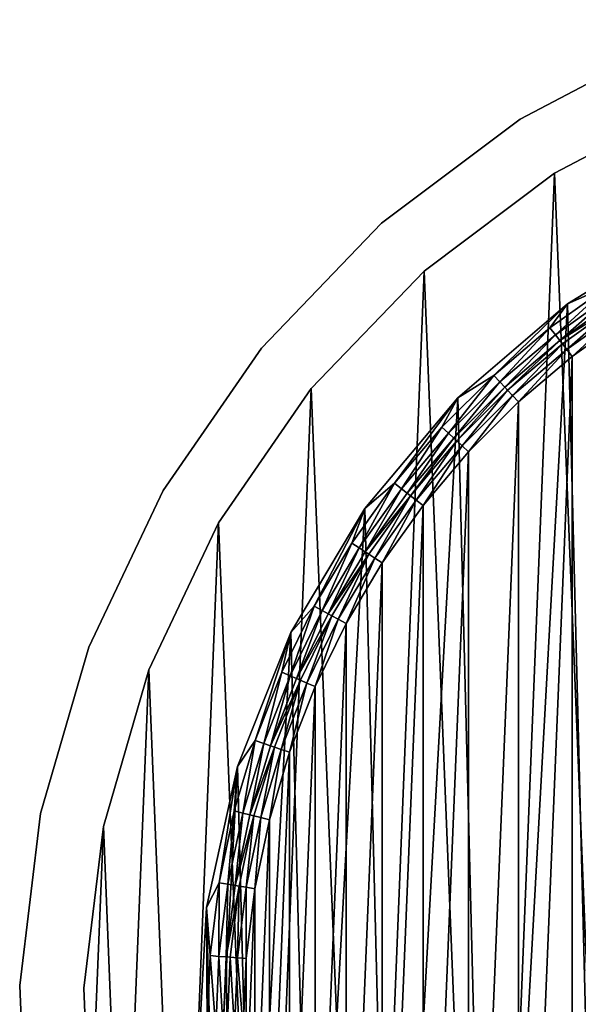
# Model space of a CAD drawing. Header units: millimetres. Extents: x 70 to 909, y -420 to 420.
# Tile 9 of 15: x 70 to 287, y 10 to 394. Entities that reach past the tile are written whole.
import ezdxf

# ---------------------------------------------------------------- set-up
doc = ezdxf.new("R2010")
doc.units = ezdxf.units.MM
doc.header["$LTSCALE"] = 25.4
doc.layers.get('0').update_dxf_attribs({"true_color": 0xff5454})

# ---------------------------------------------------------------- blocks, each defined once
blk = doc.blocks.new('MIST-8944.STL')
at = {"color": 7, "true_color": 0xffffff}
mesh = blk.add_polyface(dxfattribs=at)
corners = [(97.16, -47.61, 1.61), (102.27, 79.01, 1.61), (94.6, 15.91, 1.61), (109.88, -109.9, 1.61), (119.95, 140.07, 1.61), (132.42, -169.33, 1.61), (147.2, 197.5, 1.61), (164.21, -224.39, 1.61), (183.32, 249.82, 1.61), (204.41, -273.63, 1.61), (227.35, 295.66, 1.61), (251.99, -315.78, 1.61), (278.17, 333.85, 1.61), (305.72, -349.76, 1.61), (334.46, 363.39, 1.61), (364.2, -374.67, 1.61), (394.75, 383.52, 1.61), (425.92, -389.88, 1.61), (457.5, 393.72, 1.61), (489.28, -395, 1.61), (521.07, 393.72, 1.61), (552.65, -389.88, 1.61), (583.81, 383.52, 1.61), (614.37, -374.67, 1.61), (644.11, 363.39, 1.61), (672.85, -349.76, 1.61), (700.4, 333.85, 1.61), (726.58, -315.78, 1.61), (751.22, 295.66, 1.61), (774.16, -273.63, 1.61), (795.25, 249.82, 1.61), (814.36, -224.39, 1.61), (831.36, 197.5, 1.61), (846.15, -169.33, 1.61), (858.62, 140.07, 1.61), (868.69, -109.9, 1.61), (876.3, 79.01, 1.61), (881.4, -47.61, 1.61), (883.96, 15.91, 1.61)]
mesh.append_faces([[corners[k] for k in face] for face in [(0, 1, 2), (36, 37, 38)]], dxfattribs={"vtx0": -1, "color": 7})
mesh.append_faces([[corners[k] for k in face] for face in [(1, 3, 4), (4, 5, 6), (6, 7, 8), (8, 9, 10), (10, 11, 12), (12, 13, 14), (14, 15, 16), (16, 17, 18), (18, 19, 20), (20, 21, 22), (22, 23, 24), (24, 25, 26), (26, 27, 28), (28, 29, 30), (30, 31, 32), (32, 33, 34), (34, 35, 36)]], dxfattribs={"vtx0": -1, "vtx1": -1, "color": 7})
mesh.append_faces([[corners[k] for k in face] for face in [(1, 0, 3), (4, 3, 5), (6, 5, 7), (8, 7, 9), (10, 9, 11), (12, 11, 13), (14, 13, 15), (16, 15, 17), (18, 17, 19), (20, 19, 21), (22, 21, 23), (24, 23, 25), (26, 25, 27), (28, 27, 29), (30, 29, 31), (32, 31, 33), (34, 33, 35), (36, 35, 37)]], dxfattribs={"vtx0": -1, "vtx2": -1, "color": 7})
at = {"color": 254, "true_color": 0xe3e2e8}
mesh = blk.add_polyface(dxfattribs=at)
corners = [(264.81, 354.98, 151.61), (324.66, 386.39, 1.61), (264.81, 354.98, 1.61), (324.66, 386.39, 151.61)]
mesh.append_faces([[corners[k] for k in face] for face in [(0, 1, 2), (1, 0, 3)]], dxfattribs={"vtx0": -1, "color": 254})
mesh = blk.add_polyface(dxfattribs=at)
corners = [(278.17, 333.85, 151.61), (334.46, 363.39, 1.61), (278.17, 333.85, 1.61), (334.46, 363.39, 151.61)]
mesh.append_faces([[corners[k] for k in face] for face in [(0, 1, 2), (1, 0, 3)]], dxfattribs={"vtx0": -1, "color": 254})
mesh = blk.add_polyface(dxfattribs=at)
corners = [(210.77, 314.37, 151.61), (264.81, 354.98, 1.61), (210.77, 314.37, 1.61), (264.81, 354.98, 151.61)]
mesh.append_faces([[corners[k] for k in face] for face in [(0, 1, 2), (1, 0, 3)]], dxfattribs={"vtx0": -1, "color": 254})
at = {"color": 7, "true_color": 0xffffff}
mesh = blk.add_polyface(dxfattribs=at)
corners = [(142.5, 47.34, 162.11), (143.9, 28.62, 162.11), (142.71, 0, 162.11), (147.44, 57.04, 162.11), (154.58, 102.35, 162.11), (153.32, 85.08, 162.11), (161.49, 112.53, 162.11), (175.34, 154.72, 162.11), (171.9, 139.22, 162.11), (184.48, 164.95, 162.11), (204.22, 203.07, 162.11), (199.14, 189.56, 162.11), (215.79, 212.87, 162.11), (240.49, 246.17, 162.11), (234.3, 234.73, 162.11), (254.56, 254.98, 162.11), (283.2, 282.89, 162.11), (276.41, 273.49, 162.11), (299.73, 290.14, 162.11), (331.25, 312.29, 162.11), (324.33, 304.8, 162.11), (350.07, 317.38, 162.11), (383.39, 333.6, 162.11), (376.75, 327.79, 162.11), (404.2, 335.97, 162.11), (438.27, 346.26, 162.11), (432.24, 341.85, 162.11), (460.66, 345.39, 162.11), (494.48, 349.96, 162.11), (489.28, 346.57, 162.11), (517.9, 345.39, 162.11), (550.55, 344.6, 162.11), (546.33, 341.85, 162.11), (574.36, 335.97, 162.11), (605.03, 330.31, 162.11), (601.81, 327.8, 162.11), (628.5, 317.38, 162.11), (656.52, 307.46, 162.11), (654.23, 304.8, 162.11), (678.84, 290.14, 162.11), (703.67, 276.66, 162.11), (702.15, 273.5, 162.11), (724.01, 254.98, 162.11), (745.27, 238.68, 162.11), (744.27, 234.73, 162.11), (762.78, 212.87, 162.11), (780.25, 194.53, 162.11), (779.42, 189.56, 162.11), (794.09, 164.95, 162.11), (807.68, 145.34, 162.11), (806.67, 139.22, 162.11), (817.08, 112.53, 162.11), (826.87, 92.38, 162.11), (825.25, 85.08, 162.11), (831.13, 57.05, 162.11), (837.32, 37.03, 162.11), (834.67, 28.62, 162.11), (835.86, 0, 162.11), (139.4, -8.9, 162.11), (145.36, -64.91, 162.11), (143.9, -28.62, 162.11), (147.44, -57.05, 162.11), (160.22, -119.24, 162.11), (153.32, -85.08, 162.11), (161.49, -112.53, 162.11), (183.61, -170.48, 162.11), (171.9, -139.22, 162.11), (184.48, -164.95, 162.11), (214.92, -217.31, 162.11), (199.15, -189.56, 162.11), (215.79, -212.87, 162.11), (253.33, -258.51, 162.11), (234.3, -234.73, 162.11), (254.56, -254.98, 162.11), (297.85, -293.01, 162.11), (276.42, -273.5, 162.11), (299.73, -290.14, 162.11), (347.33, -319.92, 162.11), (324.34, -304.8, 162.11), (350.07, -317.38, 162.11), (400.49, -338.55, 162.11), (376.75, -327.8, 162.11), (404.21, -335.97, 162.11), (455.95, -348.41, 162.11), (432.24, -341.85, 162.11), (460.67, -345.39, 162.11), (512.27, -349.24, 162.11), (489.29, -346.57, 162.11), (517.91, -345.39, 162.11), (567.99, -341.03, 162.11), (546.33, -341.85, 162.11), (574.36, -335.97, 162.11), (621.68, -323.99, 162.11), (601.82, -327.79, 162.11), (628.5, -317.38, 162.11), (671.94, -298.56, 162.11), (654.24, -304.8, 162.11), (678.84, -290.14, 162.11), (717.47, -265.39, 162.11), (702.16, -273.49, 162.11), (724.01, -254.98, 162.11), (757.08, -225.35, 162.11), (744.27, -234.73, 162.11), (762.78, -212.87, 162.11), (789.76, -179.48, 162.11), (779.42, -189.56, 162.11), (794.09, -164.95, 162.11), (814.66, -128.95, 162.11), (806.67, -139.22, 162.11), (817.08, -112.53, 162.11), (831.13, -75.09, 162.11), (825.25, -85.08, 162.11), (831.13, -57.04, 162.11), (834.67, -28.62, 162.11), (838.75, -19.28, 162.11)]
mesh.append_faces([[corners[k] for k in face] for face in [(1, 0, 3), (3, 4, 5), (5, 4, 6), (6, 7, 8), (8, 7, 9), (9, 10, 11), (11, 10, 12), (12, 13, 14), (14, 13, 15), (15, 16, 17), (17, 16, 18), (18, 19, 20), (20, 19, 21), (21, 22, 23), (23, 22, 24), (24, 25, 26), (26, 25, 27), (27, 28, 29), (29, 28, 30), (30, 31, 32), (32, 31, 33), (33, 34, 35), (35, 34, 36), (36, 37, 38), (38, 37, 39), (39, 40, 41), (41, 40, 42), (42, 43, 44), (44, 43, 45), (45, 46, 47), (47, 46, 48), (48, 49, 50), (50, 49, 51), (51, 52, 53), (53, 52, 54), (54, 55, 56), (56, 55, 57), (58, 2, 59), (59, 61, 62), (62, 64, 65), (65, 67, 68), (68, 70, 71), (71, 73, 74), (74, 76, 77), (77, 79, 80), (80, 82, 83), (83, 85, 86), (86, 88, 89), (89, 91, 92), (92, 94, 95), (95, 97, 98), (98, 100, 101), (101, 103, 104), (104, 106, 107), (107, 109, 110), (110, 113, 114), (114, 57, 55)]], dxfattribs={"vtx0": -1, "vtx1": -1, "color": 7})
mesh.append_faces([[corners[k] for k in face] for face in [(0, 1, 2), (3, 0, 4), (6, 4, 7), (9, 7, 10), (12, 10, 13), (15, 13, 16), (18, 16, 19), (21, 19, 22), (24, 22, 25), (27, 25, 28), (30, 28, 31), (33, 31, 34), (36, 34, 37), (39, 37, 40), (42, 40, 43), (45, 43, 46), (48, 46, 49), (51, 49, 52), (54, 52, 55), (2, 58, 0), (59, 2, 60), (59, 60, 61), (62, 61, 63), (62, 63, 64), (65, 64, 66), (65, 66, 67), (68, 67, 69), (68, 69, 70), (71, 70, 72), (71, 72, 73), (74, 73, 75), (74, 75, 76), (77, 76, 78), (77, 78, 79), (80, 79, 81), (80, 81, 82), (83, 82, 84), (83, 84, 85), (86, 85, 87), (86, 87, 88), (89, 88, 90), (89, 90, 91), (92, 91, 93), (92, 93, 94), (95, 94, 96), (95, 96, 97), (98, 97, 99), (98, 99, 100), (101, 100, 102), (101, 102, 103), (104, 103, 105), (104, 105, 106), (107, 106, 108), (107, 108, 109), (110, 109, 111), (110, 111, 112), (110, 112, 113), (114, 113, 57)]], dxfattribs={"vtx0": -1, "vtx2": -1, "color": 7})
mesh = blk.add_polyface(dxfattribs=at)
corners = [(145.36, -64.91, 162.9), (142.5, 47.34, 162.9), (139.4, -8.9, 162.9), (154.58, 102.35, 162.9), (160.22, -119.24, 162.9), (175.34, 154.72, 162.9), (183.61, -170.48, 162.9), (204.22, 203.07, 162.9), (214.92, -217.31, 162.9), (240.49, 246.17, 162.9), (253.33, -258.51, 162.9), (283.2, 282.89, 162.9), (297.85, -293.01, 162.9), (331.25, 312.29, 162.9), (347.33, -319.92, 162.9), (383.39, 333.6, 162.9), (400.49, -338.55, 162.9), (438.27, 346.26, 162.9), (455.95, -348.41, 162.9), (494.48, 349.96, 162.9), (512.27, -349.24, 162.9), (550.55, 344.6, 162.9), (567.99, -341.03, 162.9), (605.03, 330.31, 162.9), (621.68, -323.99, 162.9), (656.52, 307.46, 162.9), (671.94, -298.56, 162.9), (703.67, 276.66, 162.9), (717.47, -265.39, 162.9), (745.27, 238.68, 162.9), (757.08, -225.35, 162.9), (780.25, 194.53, 162.9), (789.76, -179.48, 162.9), (807.68, 145.34, 162.9), (814.66, -128.95, 162.9), (826.87, 92.38, 162.9), (831.13, -75.09, 162.9), (837.32, 37.03, 162.9), (838.75, -19.28, 162.9)]
mesh.append_faces([[corners[k] for k in face] for face in [(0, 1, 2), (37, 36, 38)]], dxfattribs={"vtx0": -1, "color": 7})
mesh.append_faces([[corners[k] for k in face] for face in [(1, 0, 3), (3, 4, 5), (5, 6, 7), (7, 8, 9), (9, 10, 11), (11, 12, 13), (13, 14, 15), (15, 16, 17), (17, 18, 19), (19, 20, 21), (21, 22, 23), (23, 24, 25), (25, 26, 27), (27, 28, 29), (29, 30, 31), (31, 32, 33), (33, 34, 35), (35, 36, 37)]], dxfattribs={"vtx0": -1, "vtx1": -1, "color": 7})
mesh.append_faces([[corners[k] for k in face] for face in [(3, 0, 4), (5, 4, 6), (7, 6, 8), (9, 8, 10), (11, 10, 12), (13, 12, 14), (15, 14, 16), (17, 16, 18), (19, 18, 20), (21, 20, 22), (23, 22, 24), (25, 24, 26), (27, 26, 28), (29, 28, 30), (31, 30, 32), (33, 32, 34), (35, 34, 36)]], dxfattribs={"vtx0": -1, "vtx2": -1, "color": 7})
mesh = blk.add_polyface(dxfattribs=at)
corners = [(157.95, 27.45, 154.11), (157.95, -27.46, 154.11), (156.81, 0, 154.11), (161.34, 54.72, 154.11), (161.35, -54.73, 154.11), (166.98, 81.62, 154.11), (166.98, -81.62, 154.11), (174.82, 107.95, 154.11), (174.83, -107.96, 154.11), (184.81, 133.55, 154.11), (184.81, -133.55, 154.11), (196.88, 158.24, 154.11), (196.88, -158.24, 154.11), (210.95, 181.84, 154.11), (210.95, -181.85, 154.11), (226.91, 204.21, 154.11), (226.92, -204.21, 154.11), (244.67, 225.18, 154.11), (244.68, -225.18, 154.11), (264.1, 244.61, 154.11), (264.11, -244.61, 154.11), (285.07, 262.37, 154.11), (285.08, -262.37, 154.11), (307.44, 278.34, 154.11), (307.44, -278.34, 154.11), (331.04, 292.4, 154.11), (331.05, -292.4, 154.11), (355.73, 304.47, 154.11), (355.73, -304.47, 154.11), (381.33, 314.46, 154.11), (381.33, -314.46, 154.11), (407.67, 322.3, 154.11), (407.67, -322.3, 154.11), (434.56, 327.94, 154.11), (434.56, -327.94, 154.11), (461.83, 331.34, 154.11), (461.83, -331.34, 154.11), (489.28, 332.47, 154.11), (489.29, -332.47, 154.11), (516.74, 331.34, 154.11), (516.74, -331.34, 154.11), (544.01, 327.94, 154.11), (544.01, -327.94, 154.11), (570.9, 322.3, 154.11), (570.9, -322.3, 154.11), (597.24, 314.46, 154.11), (597.24, -314.46, 154.11), (622.84, 304.47, 154.11), (622.84, -304.47, 154.11), (647.52, 292.4, 154.11), (647.53, -292.4, 154.11), (671.13, 278.34, 154.11), (671.13, -278.34, 154.11), (693.49, 262.37, 154.11), (693.5, -262.37, 154.11), (714.46, 244.61, 154.11), (714.46, -244.61, 154.11), (733.89, 225.18, 154.11), (733.89, -225.18, 154.11), (751.65, 204.21, 154.11), (751.65, -204.21, 154.11), (767.62, 181.85, 154.11), (767.62, -181.84, 154.11), (781.69, 158.24, 154.11), (781.69, -158.24, 154.11), (793.75, 133.55, 154.11), (793.76, -133.55, 154.11), (803.74, 107.96, 154.11), (803.74, -107.95, 154.11), (811.58, 81.62, 154.11), (811.59, -81.62, 154.11), (817.22, 54.73, 154.11), (817.22, -54.72, 154.11), (820.62, 27.46, 154.11), (820.62, -27.45, 154.11), (821.76, 0, 154.11)]
mesh.append_faces([[corners[k] for k in face] for face in [(0, 1, 2), (74, 73, 75)]], dxfattribs={"vtx0": -1, "color": 7})
mesh.append_faces([[corners[k] for k in face] for face in [(1, 3, 4), (4, 5, 6), (6, 7, 8), (8, 9, 10), (10, 11, 12), (12, 13, 14), (14, 15, 16), (16, 17, 18), (18, 19, 20), (20, 21, 22), (22, 23, 24), (24, 25, 26), (26, 27, 28), (28, 29, 30), (30, 31, 32), (32, 33, 34), (34, 35, 36), (36, 37, 38), (38, 39, 40), (40, 41, 42), (42, 43, 44), (44, 45, 46), (46, 47, 48), (48, 49, 50), (50, 51, 52), (52, 53, 54), (54, 55, 56), (56, 57, 58), (58, 59, 60), (60, 61, 62), (62, 63, 64), (64, 65, 66), (66, 67, 68), (68, 69, 70), (70, 71, 72), (72, 73, 74)]], dxfattribs={"vtx0": -1, "vtx1": -1, "color": 7})
mesh.append_faces([[corners[k] for k in face] for face in [(1, 0, 3), (4, 3, 5), (6, 5, 7), (8, 7, 9), (10, 9, 11), (12, 11, 13), (14, 13, 15), (16, 15, 17), (18, 17, 19), (20, 19, 21), (22, 21, 23), (24, 23, 25), (26, 25, 27), (28, 27, 29), (30, 29, 31), (32, 31, 33), (34, 33, 35), (36, 35, 37), (38, 37, 39), (40, 39, 41), (42, 41, 43), (44, 43, 45), (46, 45, 47), (48, 47, 49), (50, 49, 51), (52, 51, 53), (54, 53, 55), (56, 55, 57), (58, 57, 59), (60, 59, 61), (62, 61, 63), (64, 63, 65), (66, 65, 67), (68, 67, 69), (70, 69, 71), (72, 71, 73)]], dxfattribs={"vtx0": -1, "vtx2": -1, "color": 7})
at = {"color": 254, "true_color": 0xe3e2e8}
mesh = blk.add_polyface(dxfattribs=at)
corners = [(227.35, 295.66, 151.61), (278.17, 333.85, 1.61), (227.35, 295.66, 1.61), (278.17, 333.85, 151.61)]
mesh.append_faces([[corners[k] for k in face] for face in [(0, 1, 2), (1, 0, 3)]], dxfattribs={"vtx0": -1, "color": 254})
mesh = blk.add_polyface(dxfattribs=at)
corners = [(210.77, 314.37, 151.61), (163.95, 265.63, 1.61), (163.95, 265.63, 151.61), (210.77, 314.37, 1.61)]
mesh.append_faces([[corners[k] for k in face] for face in [(0, 1, 2), (1, 0, 3)]], dxfattribs={"vtx0": -1, "color": 254})
at = {"color": 7, "true_color": 0xffffff}
mesh = blk.add_polyface(dxfattribs=at)
corners = [(283.2, 282.89, 162.9), (331.25, 312.29, 162.11), (283.2, 282.89, 162.11), (331.25, 312.29, 162.9)]
mesh.append_faces([[corners[k] for k in face] for face in [(0, 1, 2), (1, 0, 3)]], dxfattribs={"vtx0": -1, "color": 7})
at = {"color": 254, "true_color": 0xe3e2e8}
mesh = blk.add_polyface(dxfattribs=at)
corners = [(227.35, 295.66, 151.61), (183.32, 249.82, 1.61), (183.32, 249.81, 151.61), (227.35, 295.66, 1.61)]
mesh.append_faces([[corners[k] for k in face] for face in [(0, 1, 2), (1, 0, 3)]], dxfattribs={"vtx0": -1, "color": 254})
at = {"color": 7, "true_color": 0xffffff}
mesh = blk.add_polyface(dxfattribs=at)
corners = [(299.73, 290.14, 162.11), (278.54, 270.77, 161.33), (276.41, 273.49, 162.11), (301.62, 287.25, 161.33)]
mesh.append_faces([[corners[k] for k in face] for face in [(0, 1, 2), (1, 0, 3)]], dxfattribs={"vtx0": -1, "color": 7})
mesh = blk.add_polyface(dxfattribs=at)
corners = [(301.62, 287.25, 161.33), (280.24, 268.57, 159.13), (278.54, 270.77, 161.33), (303.14, 284.92, 159.13)]
mesh.append_faces([[corners[k] for k in face] for face in [(0, 1, 2), (1, 0, 3)]], dxfattribs={"vtx0": -1, "color": 7})
mesh = blk.add_polyface(dxfattribs=at)
corners = [(280.24, 268.57, 159.13), (304.03, 283.55, 157.1), (281.24, 267.29, 157.1), (303.14, 284.92, 159.13)]
mesh.append_faces([[corners[k] for k in face] for face in [(0, 1, 2), (1, 0, 3)]], dxfattribs={"vtx0": -1, "color": 7})
mesh = blk.add_polyface(dxfattribs=at)
corners = [(240.49, 246.17, 162.9), (283.2, 282.89, 162.11), (240.49, 246.17, 162.11), (283.2, 282.89, 162.9)]
mesh.append_faces([[corners[k] for k in face] for face in [(0, 1, 2), (1, 0, 3)]], dxfattribs={"vtx0": -1, "color": 7})
mesh = blk.add_polyface(dxfattribs=at)
corners = [(304.03, 283.55, 157.1), (282.95, 265.1, 154.9), (281.24, 267.29, 157.1), (305.55, 281.23, 154.9)]
mesh.append_faces([[corners[k] for k in face] for face in [(0, 1, 2), (1, 0, 3)]], dxfattribs={"vtx0": -1, "color": 7})
mesh = blk.add_polyface(dxfattribs=at)
corners = [(305.55, 281.23, 154.9), (285.07, 262.37, 154.11), (282.95, 265.1, 154.9), (307.44, 278.34, 154.11)]
mesh.append_faces([[corners[k] for k in face] for face in [(0, 1, 2), (1, 0, 3)]], dxfattribs={"vtx0": -1, "color": 7})
mesh = blk.add_polyface(dxfattribs=at)
corners = [(276.41, 273.49, 162.11), (256.9, 252.44, 161.33), (254.56, 254.98, 162.11), (278.54, 270.77, 161.33)]
mesh.append_faces([[corners[k] for k in face] for face in [(0, 1, 2), (1, 0, 3)]], dxfattribs={"vtx0": -1, "color": 7})
mesh = blk.add_polyface(dxfattribs=at)
corners = [(278.54, 270.77, 161.33), (258.78, 250.39, 159.13), (256.9, 252.44, 161.33), (280.24, 268.57, 159.13)]
mesh.append_faces([[corners[k] for k in face] for face in [(0, 1, 2), (1, 0, 3)]], dxfattribs={"vtx0": -1, "color": 7})
at = {"color": 254, "true_color": 0xe3e2e8}
mesh = blk.add_polyface(dxfattribs=at)
corners = [(163.95, 265.63, 151.61), (125.55, 210, 1.61), (125.55, 210, 151.61), (163.95, 265.63, 1.61)]
mesh.append_faces([[corners[k] for k in face] for face in [(0, 1, 2), (1, 0, 3)]], dxfattribs={"vtx0": -1, "color": 254})
at = {"color": 7, "true_color": 0xffffff}
mesh = blk.add_polyface(dxfattribs=at)
corners = [(280.24, 268.57, 159.13), (259.88, 249.19, 157.1), (258.78, 250.39, 159.13), (281.24, 267.29, 157.1)]
mesh.append_faces([[corners[k] for k in face] for face in [(0, 1, 2), (1, 0, 3)]], dxfattribs={"vtx0": -1, "color": 7})
mesh = blk.add_polyface(dxfattribs=at)
corners = [(281.24, 267.29, 157.1), (261.76, 247.15, 154.9), (259.88, 249.19, 157.1), (282.95, 265.1, 154.9)]
mesh.append_faces([[corners[k] for k in face] for face in [(0, 1, 2), (1, 0, 3)]], dxfattribs={"vtx0": -1, "color": 7})
mesh = blk.add_polyface(dxfattribs=at)
corners = [(282.95, 265.1, 154.9), (264.1, 244.61, 154.11), (261.76, 247.15, 154.9), (285.07, 262.37, 154.11)]
mesh.append_faces([[corners[k] for k in face] for face in [(0, 1, 2), (1, 0, 3)]], dxfattribs={"vtx0": -1, "color": 7})
mesh = blk.add_polyface(dxfattribs=at)
corners = [(254.56, 254.98, 162.11), (236.84, 232.39, 161.33), (234.3, 234.73, 162.11), (256.9, 252.44, 161.33)]
mesh.append_faces([[corners[k] for k in face] for face in [(0, 1, 2), (1, 0, 3)]], dxfattribs={"vtx0": -1, "color": 7})
at = {"color": 254, "true_color": 0xe3e2e8}
mesh = blk.add_polyface(dxfattribs=at)
corners = [(183.32, 249.81, 151.61), (147.2, 197.5, 1.61), (147.21, 197.5, 151.61), (183.32, 249.82, 1.61)]
mesh.append_faces([[corners[k] for k in face] for face in [(0, 1, 2), (1, 0, 3)]], dxfattribs={"vtx0": -1, "color": 254})
at = {"color": 7, "true_color": 0xffffff}
mesh = blk.add_polyface(dxfattribs=at)
corners = [(256.9, 252.44, 161.33), (238.89, 230.5, 159.13), (236.84, 232.39, 161.33), (258.78, 250.39, 159.13)]
mesh.append_faces([[corners[k] for k in face] for face in [(0, 1, 2), (1, 0, 3)]], dxfattribs={"vtx0": -1, "color": 7})
mesh = blk.add_polyface(dxfattribs=at)
corners = [(258.78, 250.39, 159.13), (240.09, 229.4, 157.1), (238.89, 230.5, 159.13), (259.88, 249.19, 157.1)]
mesh.append_faces([[corners[k] for k in face] for face in [(0, 1, 2), (1, 0, 3)]], dxfattribs={"vtx0": -1, "color": 7})
mesh = blk.add_polyface(dxfattribs=at)
corners = [(240.49, 246.17, 162.9), (204.22, 203.07, 162.11), (204.22, 203.07, 162.9), (240.49, 246.17, 162.11)]
mesh.append_faces([[corners[k] for k in face] for face in [(0, 1, 2), (1, 0, 3)]], dxfattribs={"vtx0": -1, "color": 7})
mesh = blk.add_polyface(dxfattribs=at)
corners = [(259.88, 249.19, 157.1), (242.13, 227.52, 154.9), (240.09, 229.4, 157.1), (261.76, 247.15, 154.9)]
mesh.append_faces([[corners[k] for k in face] for face in [(0, 1, 2), (1, 0, 3)]], dxfattribs={"vtx0": -1, "color": 7})
mesh = blk.add_polyface(dxfattribs=at)
corners = [(261.76, 247.15, 154.9), (244.67, 225.18, 154.11), (242.13, 227.52, 154.9), (264.1, 244.61, 154.11)]
mesh.append_faces([[corners[k] for k in face] for face in [(0, 1, 2), (1, 0, 3)]], dxfattribs={"vtx0": -1, "color": 7})
mesh = blk.add_polyface(dxfattribs=at)
corners = [(234.3, 234.73, 162.11), (218.52, 210.75, 161.33), (215.79, 212.87, 162.11), (236.84, 232.39, 161.33)]
mesh.append_faces([[corners[k] for k in face] for face in [(0, 1, 2), (1, 0, 3)]], dxfattribs={"vtx0": -1, "color": 7})
mesh = blk.add_polyface(dxfattribs=at)
corners = [(236.84, 232.39, 161.33), (220.71, 209.04, 159.13), (218.52, 210.75, 161.33), (238.89, 230.5, 159.13)]
mesh.append_faces([[corners[k] for k in face] for face in [(0, 1, 2), (1, 0, 3)]], dxfattribs={"vtx0": -1, "color": 7})
mesh = blk.add_polyface(dxfattribs=at)
corners = [(238.89, 230.5, 159.13), (222, 208.04, 157.1), (220.71, 209.04, 159.13), (240.09, 229.4, 157.1)]
mesh.append_faces([[corners[k] for k in face] for face in [(0, 1, 2), (1, 0, 3)]], dxfattribs={"vtx0": -1, "color": 7})
mesh = blk.add_polyface(dxfattribs=at)
corners = [(240.09, 229.4, 157.1), (224.19, 206.33, 154.9), (222, 208.04, 157.1), (242.13, 227.52, 154.9)]
mesh.append_faces([[corners[k] for k in face] for face in [(0, 1, 2), (1, 0, 3)]], dxfattribs={"vtx0": -1, "color": 7})
mesh = blk.add_polyface(dxfattribs=at)
corners = [(242.13, 227.52, 154.9), (226.91, 204.21, 154.11), (224.19, 206.33, 154.9), (244.67, 225.18, 154.11)]
mesh.append_faces([[corners[k] for k in face] for face in [(0, 1, 2), (1, 0, 3)]], dxfattribs={"vtx0": -1, "color": 7})
mesh = blk.add_polyface(dxfattribs=at)
corners = [(215.79, 212.87, 162.11), (202.04, 187.67, 161.33), (199.14, 189.56, 162.11), (218.52, 210.75, 161.33)]
mesh.append_faces([[corners[k] for k in face] for face in [(0, 1, 2), (1, 0, 3)]], dxfattribs={"vtx0": -1, "color": 7})
at = {"color": 254, "true_color": 0xe3e2e8}
mesh = blk.add_polyface(dxfattribs=at)
corners = [(125.55, 210, 151.61), (96.58, 148.93, 1.61), (96.58, 148.93, 151.61), (125.55, 210, 1.61)]
mesh.append_faces([[corners[k] for k in face] for face in [(0, 1, 2), (1, 0, 3)]], dxfattribs={"vtx0": -1, "color": 254})
at = {"color": 7, "true_color": 0xffffff}
mesh = blk.add_polyface(dxfattribs=at)
corners = [(218.52, 210.75, 161.33), (204.36, 186.15, 159.13), (202.04, 187.67, 161.33), (220.71, 209.04, 159.13)]
mesh.append_faces([[corners[k] for k in face] for face in [(0, 1, 2), (1, 0, 3)]], dxfattribs={"vtx0": -1, "color": 7})
mesh = blk.add_polyface(dxfattribs=at)
corners = [(204.36, 186.15, 159.13), (222, 208.04, 157.1), (205.73, 185.25, 157.1), (220.71, 209.04, 159.13)]
mesh.append_faces([[corners[k] for k in face] for face in [(0, 1, 2), (1, 0, 3)]], dxfattribs={"vtx0": -1, "color": 7})
mesh = blk.add_polyface(dxfattribs=at)
corners = [(222, 208.04, 157.1), (208.05, 183.73, 154.9), (205.73, 185.25, 157.1), (224.19, 206.33, 154.9)]
mesh.append_faces([[corners[k] for k in face] for face in [(0, 1, 2), (1, 0, 3)]], dxfattribs={"vtx0": -1, "color": 7})
mesh = blk.add_polyface(dxfattribs=at)
corners = [(224.19, 206.33, 154.9), (210.95, 181.84, 154.11), (208.05, 183.73, 154.9), (226.91, 204.21, 154.11)]
mesh.append_faces([[corners[k] for k in face] for face in [(0, 1, 2), (1, 0, 3)]], dxfattribs={"vtx0": -1, "color": 7})
mesh = blk.add_polyface(dxfattribs=at)
corners = [(204.22, 203.07, 162.9), (175.34, 154.72, 162.11), (175.34, 154.72, 162.9), (204.22, 203.07, 162.11)]
mesh.append_faces([[corners[k] for k in face] for face in [(0, 1, 2), (1, 0, 3)]], dxfattribs={"vtx0": -1, "color": 7})
at = {"color": 254, "true_color": 0xe3e2e8}
mesh = blk.add_polyface(dxfattribs=at)
corners = [(147.21, 197.5, 151.61), (119.95, 140.07, 1.61), (119.96, 140.07, 151.61), (147.2, 197.5, 1.61)]
mesh.append_faces([[corners[k] for k in face] for face in [(0, 1, 2), (1, 0, 3)]], dxfattribs={"vtx0": -1, "color": 254})
at = {"color": 7, "true_color": 0xffffff}
mesh = blk.add_polyface(dxfattribs=at)
corners = [(199.14, 189.56, 162.11), (187.52, 163.3, 161.33), (184.48, 164.95, 162.11), (202.04, 187.67, 161.33)]
mesh.append_faces([[corners[k] for k in face] for face in [(0, 1, 2), (1, 0, 3)]], dxfattribs={"vtx0": -1, "color": 7})
mesh = blk.add_polyface(dxfattribs=at)
corners = [(202.04, 187.67, 161.33), (189.96, 161.98, 159.13), (187.52, 163.3, 161.33), (204.36, 186.15, 159.13)]
mesh.append_faces([[corners[k] for k in face] for face in [(0, 1, 2), (1, 0, 3)]], dxfattribs={"vtx0": -1, "color": 7})
mesh = blk.add_polyface(dxfattribs=at)
corners = [(189.96, 161.98, 159.13), (205.73, 185.25, 157.1), (191.4, 161.21, 157.1), (204.36, 186.15, 159.13)]
mesh.append_faces([[corners[k] for k in face] for face in [(0, 1, 2), (1, 0, 3)]], dxfattribs={"vtx0": -1, "color": 7})
mesh = blk.add_polyface(dxfattribs=at)
corners = [(205.73, 185.25, 157.1), (193.84, 159.88, 154.9), (191.4, 161.21, 157.1), (208.05, 183.73, 154.9)]
mesh.append_faces([[corners[k] for k in face] for face in [(0, 1, 2), (1, 0, 3)]], dxfattribs={"vtx0": -1, "color": 7})
mesh = blk.add_polyface(dxfattribs=at)
corners = [(208.05, 183.73, 154.9), (196.88, 158.24, 154.11), (193.84, 159.88, 154.9), (210.95, 181.84, 154.11)]
mesh.append_faces([[corners[k] for k in face] for face in [(0, 1, 2), (1, 0, 3)]], dxfattribs={"vtx0": -1, "color": 7})
mesh = blk.add_polyface(dxfattribs=at)
corners = [(184.48, 164.95, 162.11), (175.07, 137.83, 161.33), (171.9, 139.22, 162.11), (187.52, 163.3, 161.33)]
mesh.append_faces([[corners[k] for k in face] for face in [(0, 1, 2), (1, 0, 3)]], dxfattribs={"vtx0": -1, "color": 7})
mesh = blk.add_polyface(dxfattribs=at)
corners = [(187.52, 163.3, 161.33), (177.61, 136.71, 159.13), (175.07, 137.83, 161.33), (189.96, 161.98, 159.13)]
mesh.append_faces([[corners[k] for k in face] for face in [(0, 1, 2), (1, 0, 3)]], dxfattribs={"vtx0": -1, "color": 7})
mesh = blk.add_polyface(dxfattribs=at)
corners = [(177.61, 136.71, 159.13), (191.4, 161.21, 157.1), (179.1, 136.06, 157.1), (189.96, 161.98, 159.13)]
mesh.append_faces([[corners[k] for k in face] for face in [(0, 1, 2), (1, 0, 3)]], dxfattribs={"vtx0": -1, "color": 7})
mesh = blk.add_polyface(dxfattribs=at)
corners = [(191.4, 161.21, 157.1), (181.65, 134.94, 154.9), (179.1, 136.06, 157.1), (193.84, 159.88, 154.9)]
mesh.append_faces([[corners[k] for k in face] for face in [(0, 1, 2), (1, 0, 3)]], dxfattribs={"vtx0": -1, "color": 7})
mesh = blk.add_polyface(dxfattribs=at)
corners = [(193.84, 159.88, 154.9), (184.81, 133.55, 154.11), (181.65, 134.94, 154.9), (196.88, 158.24, 154.11)]
mesh.append_faces([[corners[k] for k in face] for face in [(0, 1, 2), (1, 0, 3)]], dxfattribs={"vtx0": -1, "color": 7})
mesh = blk.add_polyface(dxfattribs=at)
corners = [(175.34, 154.72, 162.9), (154.58, 102.35, 162.11), (154.58, 102.35, 162.9), (175.34, 154.72, 162.11)]
mesh.append_faces([[corners[k] for k in face] for face in [(0, 1, 2), (1, 0, 3)]], dxfattribs={"vtx0": -1, "color": 7})
at = {"color": 254, "true_color": 0xe3e2e8}
mesh = blk.add_polyface(dxfattribs=at)
corners = [(96.58, 148.93, 151.61), (77.77, 84.01, 1.61), (77.77, 84.01, 151.61), (96.58, 148.93, 1.61)]
mesh.append_faces([[corners[k] for k in face] for face in [(0, 1, 2), (1, 0, 3)]], dxfattribs={"vtx0": -1, "color": 254})
mesh = blk.add_polyface(dxfattribs=at)
corners = [(119.96, 140.07, 151.61), (102.27, 79.01, 1.61), (102.27, 79.01, 151.61), (119.95, 140.07, 1.61)]
mesh.append_faces([[corners[k] for k in face] for face in [(0, 1, 2), (1, 0, 3)]], dxfattribs={"vtx0": -1, "color": 254})
at = {"color": 7, "true_color": 0xffffff}
mesh = blk.add_polyface(dxfattribs=at)
corners = [(171.9, 139.22, 162.11), (164.76, 111.41, 161.33), (161.49, 112.53, 162.11), (175.07, 137.83, 161.33)]
mesh.append_faces([[corners[k] for k in face] for face in [(0, 1, 2), (1, 0, 3)]], dxfattribs={"vtx0": -1, "color": 7})
mesh = blk.add_polyface(dxfattribs=at)
corners = [(175.07, 137.83, 161.33), (167.39, 110.51, 159.13), (164.76, 111.41, 161.33), (177.61, 136.71, 159.13)]
mesh.append_faces([[corners[k] for k in face] for face in [(0, 1, 2), (1, 0, 3)]], dxfattribs={"vtx0": -1, "color": 7})
mesh = blk.add_polyface(dxfattribs=at)
corners = [(167.39, 110.51, 159.13), (179.1, 136.06, 157.1), (168.93, 109.98, 157.1), (177.61, 136.71, 159.13)]
mesh.append_faces([[corners[k] for k in face] for face in [(0, 1, 2), (1, 0, 3)]], dxfattribs={"vtx0": -1, "color": 7})
mesh = blk.add_polyface(dxfattribs=at)
corners = [(179.1, 136.06, 157.1), (171.56, 109.07, 154.9), (168.93, 109.98, 157.1), (181.65, 134.94, 154.9)]
mesh.append_faces([[corners[k] for k in face] for face in [(0, 1, 2), (1, 0, 3)]], dxfattribs={"vtx0": -1, "color": 7})
mesh = blk.add_polyface(dxfattribs=at)
corners = [(181.65, 134.94, 154.9), (174.82, 107.95, 154.11), (171.56, 109.07, 154.9), (184.81, 133.55, 154.11)]
mesh.append_faces([[corners[k] for k in face] for face in [(0, 1, 2), (1, 0, 3)]], dxfattribs={"vtx0": -1, "color": 7})
mesh = blk.add_polyface(dxfattribs=at)
corners = [(161.49, 112.53, 162.11), (156.67, 84.23, 161.33), (153.32, 85.08, 162.11), (164.76, 111.41, 161.33)]
mesh.append_faces([[corners[k] for k in face] for face in [(0, 1, 2), (1, 0, 3)]], dxfattribs={"vtx0": -1, "color": 7})
mesh = blk.add_polyface(dxfattribs=at)
corners = [(164.76, 111.41, 161.33), (159.36, 83.55, 159.13), (156.67, 84.23, 161.33), (167.39, 110.51, 159.13)]
mesh.append_faces([[corners[k] for k in face] for face in [(0, 1, 2), (1, 0, 3)]], dxfattribs={"vtx0": -1, "color": 7})
mesh = blk.add_polyface(dxfattribs=at)
corners = [(159.36, 83.55, 159.13), (168.93, 109.98, 157.1), (160.94, 83.15, 157.1), (167.39, 110.51, 159.13)]
mesh.append_faces([[corners[k] for k in face] for face in [(0, 1, 2), (1, 0, 3)]], dxfattribs={"vtx0": -1, "color": 7})
mesh = blk.add_polyface(dxfattribs=at)
corners = [(168.93, 109.98, 157.1), (163.63, 82.46, 154.9), (160.94, 83.15, 157.1), (171.56, 109.07, 154.9)]
mesh.append_faces([[corners[k] for k in face] for face in [(0, 1, 2), (1, 0, 3)]], dxfattribs={"vtx0": -1, "color": 7})
mesh = blk.add_polyface(dxfattribs=at)
corners = [(171.56, 109.07, 154.9), (166.98, 81.62, 154.11), (163.63, 82.46, 154.9), (174.82, 107.95, 154.11)]
mesh.append_faces([[corners[k] for k in face] for face in [(0, 1, 2), (1, 0, 3)]], dxfattribs={"vtx0": -1, "color": 7})
mesh = blk.add_polyface(dxfattribs=at)
corners = [(154.58, 102.35, 162.9), (142.5, 47.34, 162.11), (142.5, 47.34, 162.9), (154.58, 102.35, 162.11)]
mesh.append_faces([[corners[k] for k in face] for face in [(0, 1, 2), (1, 0, 3)]], dxfattribs={"vtx0": -1, "color": 7})
mesh = blk.add_polyface(dxfattribs=at)
corners = [(153.32, 85.08, 162.11), (150.85, 56.47, 161.33), (147.44, 57.04, 162.11), (156.67, 84.23, 161.33)]
mesh.append_faces([[corners[k] for k in face] for face in [(0, 1, 2), (1, 0, 3)]], dxfattribs={"vtx0": -1, "color": 7})
at = {"color": 254, "true_color": 0xe3e2e8}
mesh = blk.add_polyface(dxfattribs=at)
corners = [(77.77, 84.01, 151.61), (69.63, 16.91, 1.61), (69.63, 16.91, 151.61), (77.77, 84.01, 1.61)]
mesh.append_faces([[corners[k] for k in face] for face in [(0, 1, 2), (1, 0, 3)]], dxfattribs={"vtx0": -1, "color": 254})
at = {"color": 7, "true_color": 0xffffff}
mesh = blk.add_polyface(dxfattribs=at)
corners = [(156.67, 84.23, 161.33), (153.59, 56.02, 159.13), (150.85, 56.47, 161.33), (159.36, 83.55, 159.13)]
mesh.append_faces([[corners[k] for k in face] for face in [(0, 1, 2), (1, 0, 3)]], dxfattribs={"vtx0": -1, "color": 7})
mesh = blk.add_polyface(dxfattribs=at)
corners = [(153.59, 56.02, 159.13), (160.94, 83.15, 157.1), (155.2, 55.75, 157.1), (159.36, 83.55, 159.13)]
mesh.append_faces([[corners[k] for k in face] for face in [(0, 1, 2), (1, 0, 3)]], dxfattribs={"vtx0": -1, "color": 7})
mesh = blk.add_polyface(dxfattribs=at)
corners = [(160.94, 83.15, 157.1), (157.94, 55.29, 154.9), (155.2, 55.75, 157.1), (163.63, 82.46, 154.9)]
mesh.append_faces([[corners[k] for k in face] for face in [(0, 1, 2), (1, 0, 3)]], dxfattribs={"vtx0": -1, "color": 7})
mesh = blk.add_polyface(dxfattribs=at)
corners = [(163.63, 82.46, 154.9), (161.34, 54.72, 154.11), (157.94, 55.29, 154.9), (166.98, 81.62, 154.11)]
mesh.append_faces([[corners[k] for k in face] for face in [(0, 1, 2), (1, 0, 3)]], dxfattribs={"vtx0": -1, "color": 7})
at = {"color": 254, "true_color": 0xe3e2e8}
mesh = blk.add_polyface(dxfattribs=at)
corners = [(102.27, 79.01, 151.61), (94.6, 15.91, 1.61), (94.61, 15.9, 151.61), (102.27, 79.01, 1.61)]
mesh.append_faces([[corners[k] for k in face] for face in [(0, 1, 2), (1, 0, 3)]], dxfattribs={"vtx0": -1, "color": 254})
at = {"color": 7, "true_color": 0xffffff}
mesh = blk.add_polyface(dxfattribs=at)
corners = [(147.44, 57.04, 162.11), (147.34, 28.33, 161.33), (143.9, 28.62, 162.11), (150.85, 56.47, 161.33)]
mesh.append_faces([[corners[k] for k in face] for face in [(0, 1, 2), (1, 0, 3)]], dxfattribs={"vtx0": -1, "color": 7})
mesh = blk.add_polyface(dxfattribs=at)
corners = [(150.85, 56.47, 161.33), (150.11, 28.1, 159.13), (147.34, 28.33, 161.33), (153.59, 56.02, 159.13)]
mesh.append_faces([[corners[k] for k in face] for face in [(0, 1, 2), (1, 0, 3)]], dxfattribs={"vtx0": -1, "color": 7})
mesh = blk.add_polyface(dxfattribs=at)
corners = [(150.11, 28.1, 159.13), (155.2, 55.75, 157.1), (151.73, 27.97, 157.1), (153.59, 56.02, 159.13)]
mesh.append_faces([[corners[k] for k in face] for face in [(0, 1, 2), (1, 0, 3)]], dxfattribs={"vtx0": -1, "color": 7})
mesh = blk.add_polyface(dxfattribs=at)
corners = [(155.2, 55.75, 157.1), (154.5, 27.74, 154.9), (151.73, 27.97, 157.1), (157.94, 55.29, 154.9)]
mesh.append_faces([[corners[k] for k in face] for face in [(0, 1, 2), (1, 0, 3)]], dxfattribs={"vtx0": -1, "color": 7})
mesh = blk.add_polyface(dxfattribs=at)
corners = [(157.94, 55.29, 154.9), (157.95, 27.45, 154.11), (154.5, 27.74, 154.9), (161.34, 54.72, 154.11)]
mesh.append_faces([[corners[k] for k in face] for face in [(0, 1, 2), (1, 0, 3)]], dxfattribs={"vtx0": -1, "color": 7})
mesh = blk.add_polyface(dxfattribs=at)
corners = [(142.5, 47.34, 162.9), (139.4, -8.9, 162.11), (139.4, -8.9, 162.9), (142.5, 47.34, 162.11)]
mesh.append_faces([[corners[k] for k in face] for face in [(0, 1, 2), (1, 0, 3)]], dxfattribs={"vtx0": -1, "color": 7})
mesh = blk.add_polyface(dxfattribs=at)
corners = [(143.9, 28.62, 162.11), (146.17, 0, 161.33), (142.71, 0, 162.11), (147.34, 28.33, 161.33)]
mesh.append_faces([[corners[k] for k in face] for face in [(0, 1, 2), (1, 0, 3)]], dxfattribs={"vtx0": -1, "color": 7})
mesh = blk.add_polyface(dxfattribs=at)
corners = [(147.34, 28.33, 161.33), (148.95, 0, 159.13), (146.17, 0, 161.33), (150.11, 28.1, 159.13)]
mesh.append_faces([[corners[k] for k in face] for face in [(0, 1, 2), (1, 0, 3)]], dxfattribs={"vtx0": -1, "color": 7})
mesh = blk.add_polyface(dxfattribs=at)
corners = [(150.11, 28.1, 159.13), (150.58, 0, 157.1), (148.95, 0, 159.13), (151.73, 27.97, 157.1)]
mesh.append_faces([[corners[k] for k in face] for face in [(0, 1, 2), (1, 0, 3)]], dxfattribs={"vtx0": -1, "color": 7})
mesh = blk.add_polyface(dxfattribs=at)
corners = [(151.73, 27.97, 157.1), (153.35, 0, 154.9), (150.58, 0, 157.1), (154.5, 27.74, 154.9)]
mesh.append_faces([[corners[k] for k in face] for face in [(0, 1, 2), (1, 0, 3)]], dxfattribs={"vtx0": -1, "color": 7})
mesh = blk.add_polyface(dxfattribs=at)
corners = [(154.5, 27.74, 154.9), (156.81, 0, 154.11), (153.35, 0, 154.9), (157.95, 27.45, 154.11)]
mesh.append_faces([[corners[k] for k in face] for face in [(0, 1, 2), (1, 0, 3)]], dxfattribs={"vtx0": -1, "color": 7})
at = {"color": 254, "true_color": 0xe3e2e8}
mesh = blk.add_polyface(dxfattribs=at)
corners = [(69.63, 16.91, 151.61), (72.35, -50.63, 1.61), (72.35, -50.63, 151.61), (69.63, 16.91, 1.61)]
mesh.append_faces([[corners[k] for k in face] for face in [(0, 1, 2), (1, 0, 3)]], dxfattribs={"vtx0": -1, "color": 254})
mesh = blk.add_polyface(dxfattribs=at)
corners = [(97.17, -47.61, 151.61), (94.6, 15.91, 1.61), (97.16, -47.61, 1.61), (94.61, 15.9, 151.61)]
mesh.append_faces([[corners[k] for k in face] for face in [(0, 1, 2), (1, 0, 3)]], dxfattribs={"vtx0": -1, "color": 254})

msp = doc.modelspace()

# ---------------------------------------------------------------- block references
at = {"color": 0}
msp.add_blockref('MIST-8944.STL', (0, 0), dxfattribs=at)

doc.saveas('drawing.dxf')
